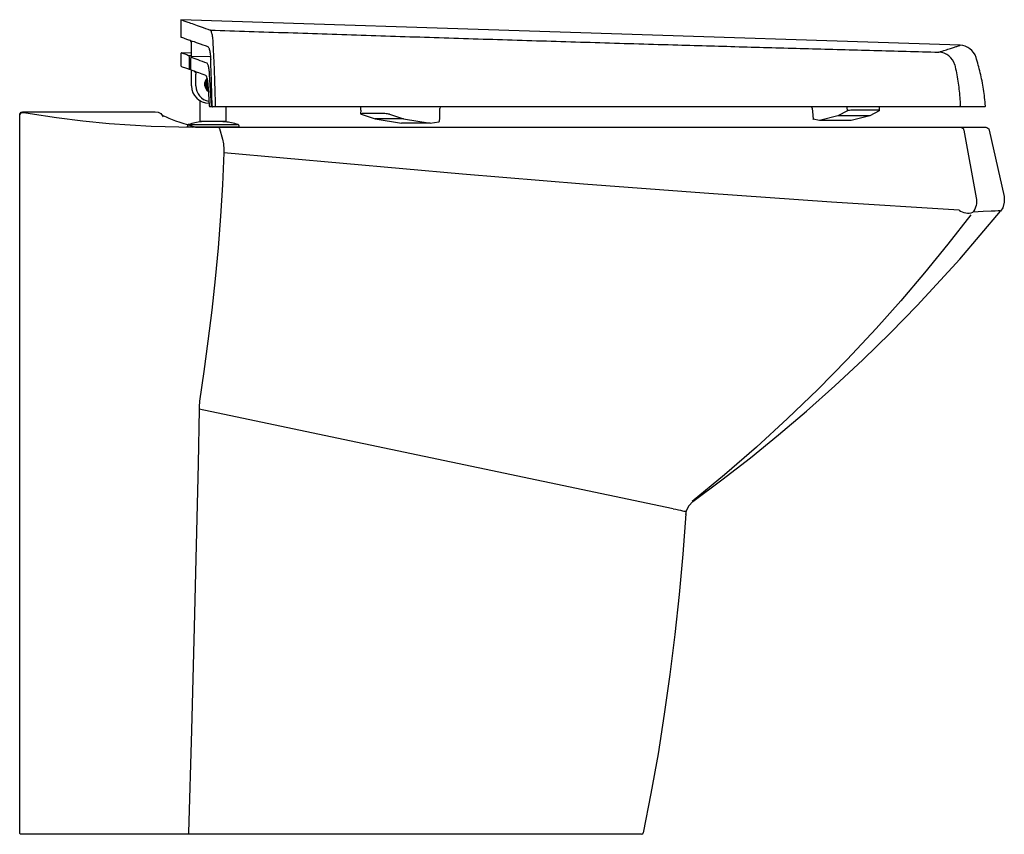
# Model space of a CAD drawing. Header units: millimetres. Extents: x 3573.517 to 3574.086, y 1775.443 to 1775.914.
import ezdxf

# ---------------------------------------------------------------- set-up
doc = ezdxf.new("R2010")
doc.units = ezdxf.units.MM
doc.layers.add('BLOCKS', color=3, linetype='Continuous')
doc.layers.add('SANINDUSA', color=3, linetype='Continuous')

msp = doc.modelspace()

# ---------------------------------------------------------------- linework, layer by layer
at = {"layer": 'BLOCKS', "linetype": 'Continuous'}
for p, q in [((3573.517325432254, 1775.444369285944), (3573.517325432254, 1775.858559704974)), ((3573.619018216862, 1775.851933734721), (3573.621426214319, 1775.851933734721)), ((3573.621426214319, 1775.851933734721), (3573.63254515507, 1775.851933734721)), ((3573.63254515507, 1775.851933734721), (3574.054423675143, 1775.851933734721)), ((3573.632723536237, 1775.851303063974), (3573.634632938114, 1775.845151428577)), ((3574.054423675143, 1775.851933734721), (3574.061126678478, 1775.851933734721)), ((3574.061126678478, 1775.851933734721), (3574.075723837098, 1775.851933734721)), ((3574.063038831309, 1775.850370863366), (3574.070147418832, 1775.81126411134)), ((3574.077675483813, 1775.850370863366), (3574.086265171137, 1775.812020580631)), ((3573.611509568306, 1775.443369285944), (3573.518325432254, 1775.443369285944)), ((3573.614448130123, 1775.443369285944), (3573.611509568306, 1775.443369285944)), ((3573.614665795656, 1775.443369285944), (3573.614448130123, 1775.443369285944)), ((3573.869664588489, 1775.443369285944), (3573.614667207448, 1775.443369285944)), ((3573.876803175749, 1775.443369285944), (3573.869664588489, 1775.443369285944))]:
    msp.add_line(p, q, dxfattribs=at)
at = {"layer": 'BLOCKS', "linetype": 'Continuous', "flags": 128}
for points in [[(3573.517325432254, 1775.858933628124), (3573.517438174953, 1775.859595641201), (3573.517763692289, 1775.860183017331), (3573.518265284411, 1775.86062953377), (3573.518886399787, 1775.860884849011), (3573.519325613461, 1775.860933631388)], [(3573.519325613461, 1775.860933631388), (3573.558332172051, 1775.86093358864), (3573.595708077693, 1775.860933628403)], [(3573.595708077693, 1775.860933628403), (3573.597362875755, 1775.860651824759), (3573.598831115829, 1775.859838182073), (3573.599947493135, 1775.85858431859), (3573.6002285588, 1775.858070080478)], [(3573.517325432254, 1775.858559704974), (3573.517372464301, 1775.858990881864), (3573.517511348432, 1775.859401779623), (3573.517735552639, 1775.859773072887), (3573.51803453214, 1775.860087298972), (3573.518394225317, 1775.860329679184), (3573.518797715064, 1775.860488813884), (3573.519226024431, 1775.860557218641), (3573.519659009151, 1775.86053167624)], [(3573.519659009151, 1775.86053167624), (3573.523443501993, 1775.85989950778), (3573.538619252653, 1775.857613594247), (3573.553851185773, 1775.855720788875), (3573.569125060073, 1775.854224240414), (3573.593241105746, 1775.852676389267), (3573.617400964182, 1775.852118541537)], [(3573.618878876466, 1775.85196715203), (3573.617340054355, 1775.852396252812), (3573.615023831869, 1775.853092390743), (3573.612460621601, 1775.853910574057), (3573.610040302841, 1775.854727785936), (3573.607657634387, 1775.855573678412), (3573.605586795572, 1775.856350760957), (3573.603772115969, 1775.857073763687), (3573.602220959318, 1775.857734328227), (3573.601167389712, 1775.858214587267), (3573.600349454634, 1775.858620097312), (3573.599792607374, 1775.85893091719), (3573.59952636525, 1775.859103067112), (3573.599527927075, 1775.859100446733)], [(3573.63254515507, 1775.851933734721), (3573.632570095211, 1775.851923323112), (3573.632594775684, 1775.851892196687), (3573.632618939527, 1775.851840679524), (3573.632642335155, 1775.851769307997), (3573.632664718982, 1775.8516788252), (3573.632685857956, 1775.851570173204), (3573.632705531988, 1775.85144448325), (3573.632723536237, 1775.851303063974)], [(3574.061126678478, 1775.851933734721), (3574.061455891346, 1775.851905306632), (3574.061775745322, 1775.851820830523), (3574.062077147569, 1775.851682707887), (3574.062351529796, 1775.851494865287), (3574.062591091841, 1775.851262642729), (3574.062789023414, 1775.850992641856), (3574.062939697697, 1775.850692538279), (3574.063038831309, 1775.850370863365)], [(3574.075723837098, 1775.851933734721), (3574.076385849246, 1775.851820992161), (3574.07697322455, 1775.851495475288), (3574.077419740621, 1775.850993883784), (3574.077675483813, 1775.850370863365)], [(3573.634632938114, 1775.845151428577), (3573.635121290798, 1775.842331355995), (3573.635314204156, 1775.839037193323), (3573.635279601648, 1775.837114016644)], [(3573.635279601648, 1775.837114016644), (3573.634484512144, 1775.818744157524), (3573.63338301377, 1775.800543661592), (3573.631976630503, 1775.782349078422), (3573.630307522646, 1775.764432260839), (3573.628331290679, 1775.746186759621), (3573.626145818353, 1775.728345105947), (3573.623764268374, 1775.7107457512), (3573.621260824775, 1775.693657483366)], [(3574.060273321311, 1775.804065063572), (3573.986581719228, 1775.808725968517), (3573.912914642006, 1775.813795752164), (3573.843119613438, 1775.819074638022), (3573.77334582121, 1775.824862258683), (3573.704346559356, 1775.83102412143), (3573.669828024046, 1775.834143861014), (3573.635279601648, 1775.837114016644)], [(3574.070147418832, 1775.81126411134), (3574.070330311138, 1775.81015909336), (3574.07039117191, 1775.809040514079), (3574.070329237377, 1775.807922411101), (3574.070145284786, 1775.806818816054), (3574.06984162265, 1775.8057435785), (3574.069422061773, 1775.804710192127), (3574.068891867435, 1775.803731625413), (3574.068257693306, 1775.802820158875)], [(3574.086265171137, 1775.81202058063), (3574.086438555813, 1775.808667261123), (3574.085492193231, 1775.805445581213), (3574.084247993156, 1775.803504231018)], [(3574.067007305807, 1775.801417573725), (3574.053882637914, 1775.784491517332), (3574.040405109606, 1775.767896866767), (3574.026554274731, 1775.751606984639), (3574.012366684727, 1775.735664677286), (3573.9956992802, 1775.717826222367), (3573.97861167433, 1775.700461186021), (3573.961123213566, 1775.683584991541), (3573.943135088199, 1775.667103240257), (3573.924761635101, 1775.651132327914), (3573.906018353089, 1775.635699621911)], [(3573.90636827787, 1775.635683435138), (3573.923185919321, 1775.648162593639), (3573.939732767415, 1775.661015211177), (3573.956016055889, 1775.674248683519), (3573.972011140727, 1775.687844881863), (3573.98853198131, 1775.70254584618), (3574.0047150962, 1775.717635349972), (3574.020568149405, 1775.733122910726), (3574.036064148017, 1775.748984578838), (3574.060660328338, 1775.775763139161), (3574.084247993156, 1775.803504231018)], [(3574.084247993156, 1775.803504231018), (3574.08386031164, 1775.803584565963), (3574.082820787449, 1775.803605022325), (3574.081132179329, 1775.803565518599), (3574.078793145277, 1775.803465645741), (3574.074216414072, 1775.803209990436), (3574.071408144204, 1775.803032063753), (3574.068257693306, 1775.802820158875)], [(3573.621260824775, 1775.693657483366), (3573.621066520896, 1775.690383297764), (3573.621069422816, 1775.689047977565)], [(3573.621069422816, 1775.689047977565), (3573.620413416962, 1775.657541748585), (3573.619708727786, 1775.626056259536), (3573.618958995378, 1775.594597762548), (3573.618167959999, 1775.563164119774), (3573.616569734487, 1775.503642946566), (3573.614868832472, 1775.444225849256)], [(3573.895066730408, 1775.631531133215), (3573.782284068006, 1775.65519842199), (3573.700718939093, 1775.672318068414), (3573.621069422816, 1775.689047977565)], [(3573.90636827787, 1775.635683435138), (3573.904019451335, 1775.633284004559), (3573.902597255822, 1775.630242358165), (3573.902258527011, 1775.628220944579)], [(3573.902275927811, 1775.628495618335), (3573.900604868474, 1775.605251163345), (3573.898533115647, 1775.582036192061), (3573.896058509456, 1775.558842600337), (3573.893182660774, 1775.535694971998), (3573.889924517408, 1775.512721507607), (3573.886271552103, 1775.489809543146), (3573.882222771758, 1775.466951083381), (3573.877783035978, 1775.444169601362)], [(3573.895066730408, 1775.631531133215), (3573.896599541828, 1775.631208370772), (3573.898024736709, 1775.630904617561), (3573.899303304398, 1775.63062818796), (3573.900400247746, 1775.630386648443), (3573.901285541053, 1775.630186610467), (3573.901934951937, 1775.6300335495), (3573.902330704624, 1775.629931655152), (3573.90246196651, 1775.629883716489)], [(3573.517481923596, 1775.443832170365), (3573.517397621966, 1775.443996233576), (3573.517325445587, 1775.444364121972), (3573.517325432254, 1775.444369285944)], [(3573.518325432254, 1775.443369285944), (3573.518320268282, 1775.443369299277), (3573.51780670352, 1775.443514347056), (3573.517481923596, 1775.443832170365)], [(3573.614868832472, 1775.444225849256), (3573.614860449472, 1775.444052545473), (3573.614845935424, 1775.443889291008), (3573.614825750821, 1775.443741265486), (3573.614800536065, 1775.443613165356), (3573.614771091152, 1775.443509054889), (3573.61473835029, 1775.443432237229), (3573.614703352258, 1775.443385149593), (3573.614667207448, 1775.443369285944)]]:
    msp.add_lwpolyline(points, dxfattribs=at)
at = {"layer": 'BLOCKS'}
msp.add_arc((3574.065490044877, 1775.811296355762), 0.008916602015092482, 234.1929582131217, 288.0828997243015, dxfattribs=at)
at = {"layer": 'BLOCKS', "linetype": 'Continuous'}
msp.add_arc((3573.876803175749, 1775.444369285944), 0.001000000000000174, 270, 348.481485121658, dxfattribs=at)
at = {"layer": 'SANINDUSA'}
for p, q in [((3573.610466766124, 1775.914121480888), (3573.610466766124, 1775.904108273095)), ((3574.060842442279, 1775.89933588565), (3573.610500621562, 1775.914132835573)), ((3573.614854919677, 1775.902585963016), (3573.614918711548, 1775.90256355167)), ((3573.614918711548, 1775.90256355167), (3573.615789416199, 1775.902257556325)), ((3573.615789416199, 1775.902257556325), (3573.616056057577, 1775.902163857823)), ((3573.616705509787, 1775.892862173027), (3573.616705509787, 1775.900577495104)), ((3573.616705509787, 1775.894884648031), (3573.611024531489, 1775.894975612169)), ((3573.610512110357, 1775.894473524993), (3573.610512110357, 1775.887472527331)), ((3573.615095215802, 1775.893488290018), (3573.616705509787, 1775.89346201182)), ((3573.615217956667, 1775.891486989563), (3573.615217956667, 1775.886452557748)), ((3573.61611704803, 1775.890874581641), (3573.61611704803, 1775.885907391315)), ((3573.616119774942, 1775.890874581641), (3573.61611704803, 1775.890874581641)), ((3573.616119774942, 1775.890874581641), (3573.616119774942, 1775.885907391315)), ((3573.615164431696, 1775.8854503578), (3573.616145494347, 1775.885434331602)), ((3573.616119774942, 1775.885907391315), (3573.61611704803, 1775.885907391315)), ((3573.617521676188, 1775.884592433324), (3573.6166594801, 1775.884907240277)), ((3573.616705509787, 1775.875847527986), (3573.616705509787, 1775.884890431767)), ((3573.619205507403, 1775.875847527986), (3573.619205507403, 1775.882648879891)), ((3573.628132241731, 1775.864347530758), (3573.627107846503, 1775.882480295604)), ((3573.626226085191, 1775.874995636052), (3573.626797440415, 1775.864347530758)), ((3573.621705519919, 1775.855347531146), (3573.621705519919, 1775.86738535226)), ((3573.628623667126, 1775.863847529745), (3573.627289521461, 1775.863847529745)), ((3573.630456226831, 1775.863847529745), (3573.628689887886, 1775.863847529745)), ((3573.636705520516, 1775.855347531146), (3573.636705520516, 1775.863847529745)), ((3573.714374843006, 1775.863847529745), (3573.714374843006, 1775.861776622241)), ((3573.714475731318, 1775.861762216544), (3573.714376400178, 1775.859679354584)), ((3573.760160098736, 1775.85742865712), (3573.760160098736, 1775.862847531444)), ((3573.975412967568, 1775.862939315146), (3573.975788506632, 1775.858864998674)), ((3573.995785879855, 1775.861465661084), (3573.990273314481, 1775.858643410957)), ((3573.995785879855, 1775.861465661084), (3573.995701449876, 1775.863667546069)), ((3574.013089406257, 1775.861877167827), (3573.998403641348, 1775.861867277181)), ((3574.014143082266, 1775.861478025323), (3574.008630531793, 1775.858655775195)), ((3574.014302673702, 1775.861637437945), (3574.014221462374, 1775.863755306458)), ((3573.626205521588, 1775.855347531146), (3573.626205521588, 1775.855308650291)), ((3573.714730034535, 1775.859462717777), (3573.722717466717, 1775.856806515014)), ((3573.728341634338, 1775.859839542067), (3573.715235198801, 1775.859839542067)), ((3573.739100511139, 1775.856806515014), (3573.722717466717, 1775.856806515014)), ((3573.722717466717, 1775.856806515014), (3573.738108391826, 1775.854279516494)), ((3573.731113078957, 1775.859462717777), (3573.739100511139, 1775.856806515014)), ((3573.739100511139, 1775.856806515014), (3573.754491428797, 1775.854279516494)), ((3573.754491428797, 1775.854279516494), (3573.759685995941, 1775.855166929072)), ((3573.760055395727, 1775.855280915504), (3573.760157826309, 1775.857428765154)), ((3573.975785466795, 1775.858854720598), (3573.975870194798, 1775.856644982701)), ((3573.979637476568, 1775.855796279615), (3573.976038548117, 1775.856575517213)), ((3573.990273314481, 1775.858643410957), (3573.979637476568, 1775.855796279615)), ((3573.997994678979, 1775.855808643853), (3573.979637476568, 1775.855796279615)), ((3574.008630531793, 1775.858655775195), (3573.990273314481, 1775.858643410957)), ((3573.997953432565, 1775.855798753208), (3573.997908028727, 1775.855808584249)), ((3573.997990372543, 1775.855808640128), (3573.997953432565, 1775.855798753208)), ((3574.008630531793, 1775.858655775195), (3573.997994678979, 1775.855808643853)), ((3573.614205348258, 1775.852448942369), (3573.614205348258, 1775.851933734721)), ((3573.643249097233, 1775.85364809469), (3573.643231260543, 1775.85364809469)), ((3573.644205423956, 1775.851933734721), (3573.644205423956, 1775.852448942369)), ((3573.644205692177, 1775.851933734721), (3573.644205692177, 1775.852448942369)), ((3573.754491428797, 1775.854279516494), (3573.738108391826, 1775.854279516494))]:
    msp.add_line(p, q, dxfattribs=at)
at = {"layer": 'SANINDUSA', "flags": 128}
msp.add_lwpolyline([(3573.627586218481, 1775.8926930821), (3573.627241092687, 1775.892698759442), (3573.616789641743, 1775.892870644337)], dxfattribs=at)
at = {"layer": 'SANINDUSA'}
for centre, radius, start, end in [((3573.614705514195, 1775.900518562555), 0.002000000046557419, 359.9997539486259, 70.30001365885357), ((3573.611012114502, 1775.894475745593), 0.0005000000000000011, 88.3723410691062, 180.2829720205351), ((3574.048141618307, 1775.885390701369), 0.009997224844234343, 15.23806825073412, 87.19919278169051), ((3574.060570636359, 1775.889339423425), 0.01000000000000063, 17.44862217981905, 88.4429235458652), ((3573.616784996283, 1775.89236990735), 0.0005007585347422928, 89.46846820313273, 179.8689048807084), ((3573.611012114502, 1775.887474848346), 0.0004999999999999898, 180.2987028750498, 249.8840793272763), ((3573.616666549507, 1775.885403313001), 0.0004961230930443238, 179.5936545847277, 269.1835475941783), ((3573.629205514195, 1775.876847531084), 0.005000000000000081, 137.2551716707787, 234.5700533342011), ((3573.629205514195, 1775.876847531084), 0.004544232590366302, 141.7234995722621, 229.9009455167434), ((3573.629205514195, 1775.876847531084), 0.004014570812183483, 148.3295993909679, 222.3387238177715), ((3573.629205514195, 1775.876847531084), 0.003916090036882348, 150.9646681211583, 220.2261597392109), ((3573.629205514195, 1775.876847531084), 0.003599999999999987, 158.9437528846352, 212.99396060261), ((3573.629205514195, 1775.876847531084), 0.003499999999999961, 161.3338660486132, 209.6770209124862), ((3573.626705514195, 1775.875847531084), 0.01, 180, 270), ((3573.628205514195, 1775.875847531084), 0.009000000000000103, 180, 259.8124673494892), ((3573.627293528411, 1775.864343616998), 0.0004961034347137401, 179.5479888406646, 269.5372258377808), ((3573.628627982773, 1775.864343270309), 0.0004957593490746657, 179.5076063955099, 269.5012267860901), ((3573.627196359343, 1775.863971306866), 0.00143266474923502, 355.0436700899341, 359.8152351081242), ((3573.761160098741, 1775.862847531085), 0.001000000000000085, 90, 180), ((3573.974417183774, 1775.862847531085), 0.001000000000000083, 4.556040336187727, 90), ((3574.060512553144, 1775.864343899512), 0.0004963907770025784, 270.5271503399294, 3.544849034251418), ((3574.075062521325, 1775.864347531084), 0.0005000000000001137, 270, 5.821671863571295)]:
    msp.add_arc(centre, radius, start, end, dxfattribs=at)
for centre, major_axis, ratio, start_param, end_param in [((3573.997621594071, 1775.861466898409), (0.001995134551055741, 0.0001635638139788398), 0.1831696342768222, 1.153052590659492, 2.723848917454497), ((3574.012307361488, 1775.86147678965), (0.001995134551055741, 0.0001635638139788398), 0.1831696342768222, 5.865441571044, 7.436237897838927), ((3573.716368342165, 1775.859462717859), (0.00199170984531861, -0.0002195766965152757), 0.1537566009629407, 2.192848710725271, 3.763645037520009), ((3573.729474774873, 1775.859462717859), (0.00199170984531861, -0.0002195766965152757), 0.1537566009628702, 0.6220523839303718, 2.19284871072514), ((3573.758047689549, 1775.855166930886), (0.002007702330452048, 0.000115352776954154), 0.0803177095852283, 5.662232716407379, 6.274717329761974), ((3573.977833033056, 1775.856566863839), (0.002004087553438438, -6.915734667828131e-05), 0.07972550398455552, 2.943114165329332, 3.557184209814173), ((3573.977874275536, 1775.856576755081), (0.002004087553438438, -6.915734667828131e-05), 0.07972550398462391, 3.147408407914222, 3.557184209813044)]:
    msp.add_ellipse(centre, major_axis=major_axis, ratio=ratio, start_param=start_param, end_param=end_param, dxfattribs=at)
for points, knots in [([(3573.610501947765, 1775.914121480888), (3573.610566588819, 1775.914098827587), (3573.610701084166, 1775.914051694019), (3573.612091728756, 1775.913564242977), (3573.614410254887, 1775.912751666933), (3573.61776068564, 1775.911577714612), (3573.622007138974, 1775.910090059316), (3573.625655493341, 1775.908812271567), (3573.62747918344, 1775.908173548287)], [0, 0, 0, 0, 0.1543618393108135, 0.3211728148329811, 0.4908339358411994, 0.6605858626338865, 0.8303382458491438, 0.9999999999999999, 0.9999999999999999, 0.9999999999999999, 0.9999999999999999]), ([(3573.62747918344, 1775.908173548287), (3573.642499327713, 1775.907658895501), (3573.672540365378, 1775.906629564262), (3573.717585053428, 1775.905134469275), (3573.762633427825, 1775.903676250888), (3573.807675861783, 1775.902260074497), (3573.852703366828, 1775.90088519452), (3573.895306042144, 1775.899623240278), (3573.935484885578, 1775.898466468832), (3573.973250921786, 1775.897407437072), (3574.010975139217, 1775.896374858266), (3574.036078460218, 1775.895708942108), (3574.048630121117, 1775.895375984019)], [0, 0, 0, 0, 0.1066179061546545, 0.2132411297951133, 0.3198590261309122, 0.4266698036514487, 0.5334859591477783, 0.6402967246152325, 0.7301968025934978, 0.8200968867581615, 0.910048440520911, 1, 1, 1, 1]), ([(3573.629188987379, 1775.900738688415), (3573.629111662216, 1775.901799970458), (3573.628957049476, 1775.903922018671), (3573.628491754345, 1775.906357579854), (3573.627976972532, 1775.907809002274), (3573.627624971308, 1775.90806678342), (3573.62747918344, 1775.908173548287)], [0, 0, 0, 0, 0.2683870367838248, 0.5366436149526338, 0.8080923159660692, 0.9999999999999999, 0.9999999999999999, 0.9999999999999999, 0.9999999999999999]), ([(3573.610524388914, 1775.904108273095), (3573.610534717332, 1775.904104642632), (3573.610558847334, 1775.90409616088), (3573.611338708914, 1775.903821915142), (3573.612692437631, 1775.903346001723), (3573.614134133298, 1775.902839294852), (3573.614854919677, 1775.902585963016)], [0, 0, 0, 0, 0.1996387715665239, 0.4664105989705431, 0.7332280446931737, 0.9999999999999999, 0.9999999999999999, 0.9999999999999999, 0.9999999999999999]), ([(3573.616056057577, 1775.902163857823), (3573.617410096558, 1775.901688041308), (3573.620120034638, 1775.900735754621), (3573.624075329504, 1775.899346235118), (3573.626054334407, 1775.898650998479)], [0, 0, 0, 0, 0.4996567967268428, 1, 1, 1, 1]), ([(3573.630555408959, 1775.864405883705), (3573.630404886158, 1775.869925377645), (3573.630115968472, 1775.880519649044), (3573.62960214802, 1775.892592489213), (3573.629270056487, 1775.899140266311), (3573.629188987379, 1775.900738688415)], [0, 0, 0, 0, 0.4511897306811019, 0.8660262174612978, 1, 1, 1, 1]), ([(3573.611024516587, 1775.89497407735), (3573.6111114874, 1775.894942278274), (3573.611286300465, 1775.894878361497), (3573.612642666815, 1775.894382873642), (3573.614277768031, 1775.893786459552), (3573.615095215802, 1775.893488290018)], [0, 0, 0, 0, 0.3311493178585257, 0.6656167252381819, 1, 1, 1, 1]), ([(3573.626054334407, 1775.898650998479), (3573.626254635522, 1775.898467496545), (3573.626655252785, 1775.898100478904), (3573.627181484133, 1775.896145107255), (3573.627550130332, 1775.893640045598), (3573.627662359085, 1775.891720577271), (3573.627710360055, 1775.890899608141)], [0, 0, 0, 0, 0.2672535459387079, 0.5345271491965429, 0.8009142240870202, 1, 1, 1, 1]), ([(3574.048630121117, 1775.895375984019), (3574.049889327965, 1775.895775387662), (3574.052407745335, 1775.896574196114), (3574.055369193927, 1775.897528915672), (3574.057735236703, 1775.898296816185), (3574.059456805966, 1775.898860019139), (3574.060496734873, 1775.899201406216), (3574.060948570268, 1775.899350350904), (3574.060859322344, 1775.899320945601), (3574.060841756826, 1775.899315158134)], [0, 0, 0, 0, 0.1606326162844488, 0.3212657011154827, 0.482380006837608, 0.6434945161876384, 0.8022909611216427, 0.9610874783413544, 1, 1, 1, 1]), ([(3573.615095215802, 1775.893488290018), (3573.615110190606, 1775.893458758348), (3573.615140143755, 1775.893399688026), (3573.615178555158, 1775.893033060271), (3573.615206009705, 1775.892507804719), (3573.615218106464, 1775.891958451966), (3573.615217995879, 1775.89161040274), (3573.615217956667, 1775.891486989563)], [0, 0, 0, 0, 0.2200545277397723, 0.4401610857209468, 0.6601452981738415, 0.8794924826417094, 0.9999999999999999, 0.9999999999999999, 0.9999999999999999, 0.9999999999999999]), ([(3573.616784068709, 1775.892865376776), (3573.616768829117, 1775.892867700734), (3573.616689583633, 1775.892879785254), (3573.616556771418, 1775.892831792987), (3573.616421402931, 1775.892742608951), (3573.616331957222, 1775.892635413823), (3573.616271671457, 1775.892520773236), (3573.616217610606, 1775.8923549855), (3573.616172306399, 1775.892091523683), (3573.616132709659, 1775.89161696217), (3573.616115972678, 1775.89115450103), (3573.616118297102, 1775.890892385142), (3573.616118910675, 1775.890823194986)], [0, 0, 0, 0, 0.01654338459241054, 0.08602517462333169, 0.1435434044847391, 0.1970776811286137, 0.2532262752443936, 0.331568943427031, 0.5173570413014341, 0.7307569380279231, 0.9289285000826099, 1, 1, 1, 1]), ([(3573.616284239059, 1775.892371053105), (3573.616270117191, 1775.892365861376), (3573.616238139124, 1775.892354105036), (3573.616191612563, 1775.892163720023), (3573.616151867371, 1775.891825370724), (3573.616124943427, 1775.891377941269), (3573.616121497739, 1775.891042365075), (3573.616119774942, 1775.890874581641)], [0, 0, 0, 0, 0.1656849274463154, 0.3751829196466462, 0.5836784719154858, 0.791845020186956, 1, 1, 1, 1]), ([(3573.62561100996, 1775.888980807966), (3573.623784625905, 1775.889643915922), (3573.62012964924, 1775.890970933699), (3573.617566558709, 1775.891904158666), (3573.616284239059, 1775.892371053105)], [0, 0, 0, 0, 0.4996978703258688, 1, 1, 1, 1]), ([(3573.628595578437, 1775.864287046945), (3573.628434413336, 1775.87034111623), (3573.628196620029, 1775.879273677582), (3573.627828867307, 1775.888066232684), (3573.627710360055, 1775.890899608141)], [0, 0, 0, 0, 0.6777528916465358, 1, 1, 1, 1]), ([(3574.075576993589, 1775.864195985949), (3574.075234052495, 1775.867453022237), (3574.074552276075, 1775.87392810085), (3574.072721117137, 1775.883342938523), (3574.070956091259, 1775.889391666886), (3574.070097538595, 1775.892333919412)], [0, 0, 0, 0, 0.3420178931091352, 0.6799410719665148, 1, 1, 1, 1]), ([(3573.615163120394, 1775.88545381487), (3573.61432621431, 1775.885759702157), (3573.612652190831, 1775.886371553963), (3573.611403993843, 1775.88682845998), (3573.610877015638, 1775.886994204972), (3573.610840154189, 1775.887005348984), (3573.610840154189, 1775.887005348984)], [0, 0, 0, 0, 0.3314170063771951, 0.6629176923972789, 0.9943344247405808, 1, 1, 1, 1]), ([(3573.615217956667, 1775.886452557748), (3573.615216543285, 1775.886340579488), (3573.615213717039, 1775.886116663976), (3573.615203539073, 1775.885818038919), (3573.615190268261, 1775.885592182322), (3573.615176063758, 1775.885466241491), (3573.615167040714, 1775.885457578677), (3573.615163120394, 1775.88545381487)], [0, 0, 0, 0, 0.2095807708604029, 0.4190847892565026, 0.6286149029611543, 0.8386410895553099, 1, 1, 1, 1]), ([(3573.61611743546, 1775.885907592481), (3573.616117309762, 1775.885900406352), (3573.616115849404, 1775.885816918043), (3573.616122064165, 1775.885650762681), (3573.616138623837, 1775.885449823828), (3573.616161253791, 1775.88531340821), (3573.616217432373, 1775.885170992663), (3573.616299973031, 1775.885060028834), (3573.616382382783, 1775.884982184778), (3573.616441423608, 1775.884963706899), (3573.616449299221, 1775.884961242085)], [0, 0, 0, 0, 0.01823195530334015, 0.2118185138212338, 0.4141583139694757, 0.6210120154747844, 0.7254093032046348, 0.8439319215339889, 0.9791816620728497, 1, 1, 1, 1]), ([(3573.616119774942, 1775.885907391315), (3573.616119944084, 1775.885877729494), (3573.616120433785, 1775.885791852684), (3573.616125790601, 1775.885655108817), (3573.616137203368, 1775.88552284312), (3573.61615266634, 1775.885430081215), (3573.616164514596, 1775.885414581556), (3573.616170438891, 1775.885406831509)], [0, 0, 0, 0, 0.1160443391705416, 0.3359711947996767, 0.5570230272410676, 0.7785052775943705, 1, 1, 1, 1]), ([(3573.624949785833, 1775.88188494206), (3573.623560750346, 1775.882390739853), (3573.620731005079, 1775.883421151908), (3573.618604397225, 1775.884197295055), (3573.617521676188, 1775.884592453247)], [0, 0, 0, 0, 0.4908694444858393, 1, 1, 1, 1]), ([(3573.618257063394, 1775.884324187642), (3573.618325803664, 1775.884287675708), (3573.618551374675, 1775.884167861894), (3573.618712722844, 1775.883952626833), (3573.618824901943, 1775.883802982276)], [0, 0, 0, 0, 0.3047389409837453, 1, 1, 1, 1]), ([(3573.618824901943, 1775.883802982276), (3573.618842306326, 1775.883784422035), (3573.619015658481, 1775.883599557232), (3573.619173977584, 1775.883189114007), (3573.619175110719, 1775.882803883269), (3573.61917557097, 1775.882647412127)], [0, 0, 0, 0, 0.06215403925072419, 0.6190703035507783, 0.9999999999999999, 0.9999999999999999, 0.9999999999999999, 0.9999999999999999]), ([(3573.627107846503, 1775.882480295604), (3573.627073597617, 1775.882965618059), (3573.626968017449, 1775.884461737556), (3573.62666097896, 1775.88660453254), (3573.626170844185, 1775.88845695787), (3573.625797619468, 1775.888806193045), (3573.62561100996, 1775.888980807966)], [0, 0, 0, 0, 0.1375691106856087, 0.4240888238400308, 0.7120488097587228, 1, 1, 1, 1]), ([(3574.057787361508, 1775.888018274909), (3574.058128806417, 1775.886461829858), (3574.059137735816, 1775.881862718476), (3574.060367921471, 1775.87398395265), (3574.060793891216, 1775.867588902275), (3574.06100799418, 1775.864374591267)], [0, 0, 0, 0, 0.2028234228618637, 0.5993192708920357, 1, 1, 1, 1]), ([(3573.624949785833, 1775.88188494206), (3573.624965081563, 1775.881866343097), (3573.624983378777, 1775.881837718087), (3573.62506031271, 1775.881733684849), (3573.625253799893, 1775.881264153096), (3573.625413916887, 1775.880839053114), (3573.625487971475, 1775.880507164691), (3573.625488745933, 1775.880503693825)], [0, 0, 0, 0, 0.0526168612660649, 0.3578628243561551, 0.6587252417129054, 0.9964309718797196, 1, 1, 1, 1]), ([(3573.625488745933, 1775.880503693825), (3573.625551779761, 1775.880218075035), (3573.625813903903, 1775.879334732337), (3573.62607045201, 1775.87729189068), (3573.626185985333, 1775.875587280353), (3573.626226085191, 1775.874995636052)], [0, 0, 0, 0, 0.2387577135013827, 0.7357843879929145, 0.9999999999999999, 0.9999999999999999, 0.9999999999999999, 0.9999999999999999]), ([(3573.628595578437, 1775.864287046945), (3573.628597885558, 1775.864232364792), (3573.628602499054, 1775.864123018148), (3573.628621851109, 1775.863985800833), (3573.628648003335, 1775.863888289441), (3573.628672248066, 1775.863850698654), (3573.628686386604, 1775.863848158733), (3573.628689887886, 1775.863847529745)], [0, 0, 0, 0, 0.229029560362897, 0.457985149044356, 0.6888136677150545, 0.922937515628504, 1, 1, 1, 1]), ([(3573.630456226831, 1775.863847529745), (3573.630467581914, 1775.863853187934), (3573.630490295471, 1775.863864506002), (3573.630520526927, 1775.863952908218), (3573.63054310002, 1775.864082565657), (3573.630556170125, 1775.864241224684), (3573.630555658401, 1775.864351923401), (3573.630555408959, 1775.864405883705)], [0, 0, 0, 0, 0.2040907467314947, 0.4082424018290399, 0.6108384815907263, 0.8103024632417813, 1, 1, 1, 1]), ([(3574.052630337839, 1775.863847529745), (3574.041189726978, 1775.863847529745), (3574.01830851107, 1775.863847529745), (3573.983912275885, 1775.863847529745), (3573.949465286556, 1775.863847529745), (3573.910741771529, 1775.863847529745), (3573.86773204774, 1775.863847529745), (3573.820425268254, 1775.863847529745), (3573.773030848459, 1775.863847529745), (3573.725558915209, 1775.863847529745), (3573.678021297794, 1775.863847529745), (3573.646310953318, 1775.863847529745), (3573.630456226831, 1775.863847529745)], [0, 0, 0, 0, 0.08184898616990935, 0.1636979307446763, 0.2455861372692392, 0.3274743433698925, 0.4394464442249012, 0.5514248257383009, 0.663396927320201, 0.7755958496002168, 0.8878010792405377, 1, 1, 1, 1]), ([(3574.060517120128, 1775.863847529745), (3574.060342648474, 1775.863847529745), (3574.059905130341, 1775.863847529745), (3574.058293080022, 1775.863847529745), (3574.055748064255, 1775.863847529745), (3574.053669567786, 1775.863847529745), (3574.052630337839, 1775.863847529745)], [0, 0, 0, 0, 0.1809975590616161, 0.4538829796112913, 0.726946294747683, 1, 1, 1, 1]), ([(3574.075007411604, 1775.863847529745), (3574.074972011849, 1775.863847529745), (3574.074894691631, 1775.863847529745), (3574.073756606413, 1775.863847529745), (3574.071795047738, 1775.863847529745), (3574.068927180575, 1775.863847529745), (3574.065266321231, 1775.863847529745), (3574.062100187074, 1775.863847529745), (3574.060517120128, 1775.863847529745)], [0, 0, 0, 0, 0.1431242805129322, 0.312612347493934, 0.4841164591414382, 0.6556205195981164, 0.8278102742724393, 1, 1, 1, 1]), ([(3573.62238398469, 1775.855160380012), (3573.621127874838, 1775.854968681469), (3573.618613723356, 1775.854584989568), (3573.616164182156, 1775.853927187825), (3573.614938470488, 1775.853598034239)], [0, 0, 0, 0, 0.499615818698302, 1, 1, 1, 1]), ([(3573.636705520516, 1775.855347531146), (3573.636592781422, 1775.855347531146), (3573.63636730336, 1775.855347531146), (3573.634632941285, 1775.855347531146), (3573.632153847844, 1775.855347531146), (3573.629205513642, 1775.855347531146), (3573.626257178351, 1775.855347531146), (3573.623778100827, 1775.855347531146), (3573.622043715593, 1775.855347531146), (3573.621818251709, 1775.855347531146), (3573.621705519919, 1775.855347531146)], [0, 0, 0, 0, 0.1250000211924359, 0.2499999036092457, 0.3750000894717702, 0.5000001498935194, 0.6250002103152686, 0.7499998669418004, 0.8750001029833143, 0.9999999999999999, 0.9999999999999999, 0.9999999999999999, 0.9999999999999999]), ([(3573.625697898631, 1775.85530222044), (3573.62537466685, 1775.855297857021), (3573.624602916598, 1775.855287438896), (3573.623633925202, 1775.855268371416), (3573.623278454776, 1775.85525362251), (3573.62238398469, 1775.855160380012)], [0, 0, 0, 0, 0.2526831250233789, 0.6033078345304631, 1, 1, 1, 1]), ([(3573.637226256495, 1775.854978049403), (3573.637020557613, 1775.855014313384), (3573.6366444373, 1775.855080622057), (3573.635595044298, 1775.85516603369), (3573.634503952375, 1775.855231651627), (3573.633245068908, 1775.855288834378), (3573.631923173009, 1775.855338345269), (3573.63052128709, 1775.85534766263), (3573.628957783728, 1775.855335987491), (3573.62733639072, 1775.855321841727), (3573.62618215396, 1775.855309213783), (3573.625772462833, 1775.855303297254), (3573.625697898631, 1775.85530222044)], [0, 0, 0, 0, 0.1446468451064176, 0.2644866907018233, 0.3643353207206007, 0.4472559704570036, 0.5680838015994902, 0.6489018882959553, 0.7517887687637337, 0.8929142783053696, 0.9805102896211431, 0.9999999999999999, 0.9999999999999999, 0.9999999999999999, 0.9999999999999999]), ([(3573.643472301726, 1775.853598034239), (3573.642246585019, 1775.853927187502), (3573.639797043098, 1775.854584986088), (3573.637282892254, 1775.854968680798), (3573.637226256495, 1775.854978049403)], [0, 0, 0, 0, 0.500386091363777, 0.9999999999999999, 0.9999999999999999, 0.9999999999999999, 0.9999999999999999]), ([(3573.615112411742, 1775.853648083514), (3573.614986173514, 1775.853598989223), (3573.614733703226, 1775.853500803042), (3573.61444155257, 1775.853210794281), (3573.614242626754, 1775.852850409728), (3573.614217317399, 1775.852580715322), (3573.614204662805, 1775.852445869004)], [0, 0, 0, 0, 0.250010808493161, 0.5000093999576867, 0.750006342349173, 0.9999999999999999, 0.9999999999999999, 0.9999999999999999, 0.9999999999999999]), ([(3573.619873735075, 1775.851933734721), (3573.61913683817, 1775.851933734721), (3573.617669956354, 1775.851933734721), (3573.616006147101, 1775.851933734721), (3573.614846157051, 1775.851933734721), (3573.614242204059, 1775.851933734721), (3573.614267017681, 1775.851933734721), (3573.614276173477, 1775.851933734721)], [0, 0, 0, 0, 0.2190107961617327, 0.4359673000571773, 0.6529240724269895, 0.8719349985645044, 1, 1, 1, 1]), ([(3573.615179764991, 1775.85364809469), (3573.615171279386, 1775.853648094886), (3573.615148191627, 1775.853648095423), (3573.615715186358, 1775.853648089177), (3573.61680487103, 1775.853648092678), (3573.618368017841, 1775.853648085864), (3573.619746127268, 1775.853648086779), (3573.62043842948, 1775.853648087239)], [0, 0, 0, 0, 0.1273724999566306, 0.3465570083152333, 0.5636862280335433, 0.7808149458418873, 1, 1, 1, 1]), ([(3573.644134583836, 1775.851933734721), (3573.64415121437, 1775.851933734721), (3573.644207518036, 1775.851933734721), (3573.643696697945, 1775.851933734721), (3573.642638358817, 1775.851933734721), (3573.641024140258, 1775.851933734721), (3573.638962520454, 1775.851933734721), (3573.636530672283, 1775.851933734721), (3573.633819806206, 1775.851933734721), (3573.630922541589, 1775.851933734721), (3573.627957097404, 1775.851933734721), (3573.625056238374, 1775.851933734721), (3573.622288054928, 1775.851933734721), (3573.620681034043, 1775.851933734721), (3573.619873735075, 1775.851933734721)], [0, 0, 0, 0, 0.03655762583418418, 0.1237680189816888, 0.2109783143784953, 0.2990142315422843, 0.3870504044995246, 0.4742607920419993, 0.5614708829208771, 0.6495070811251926, 0.7375434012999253, 0.8247536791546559, 0.9119636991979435, 1, 1, 1, 1]), ([(3573.62043842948, 1775.853648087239), (3573.621196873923, 1775.853648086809), (3573.622706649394, 1775.853648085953), (3573.625307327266, 1775.853648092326), (3573.628032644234, 1775.853648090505), (3573.63081863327, 1775.853648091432), (3573.633540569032, 1775.853648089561), (3573.636087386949, 1775.853648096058), (3573.638372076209, 1775.853648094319), (3573.640308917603, 1775.853648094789), (3573.641825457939, 1775.853648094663), (3573.642819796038, 1775.853648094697), (3573.643299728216, 1775.853648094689), (3573.643246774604, 1775.853648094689), (3573.643231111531, 1775.85364809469)], [0, 0, 0, 0, 0.08802973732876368, 0.1752338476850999, 0.2624377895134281, 0.3504674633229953, 0.4384971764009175, 0.5257009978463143, 0.6129050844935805, 0.7009343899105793, 0.7889640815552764, 0.8761679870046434, 0.963371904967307, 1, 1, 1, 1]), ([(3573.644205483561, 1775.852445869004), (3573.644192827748, 1775.852580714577), (3573.644167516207, 1775.852850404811), (3573.64396861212, 1775.853210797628), (3573.643676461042, 1775.853500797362), (3573.643423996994, 1775.853598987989), (3573.643297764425, 1775.853648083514)], [0, 0, 0, 0, 0.249998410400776, 0.4999951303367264, 0.7499964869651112, 1, 1, 1, 1]), ([(3573.644206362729, 1775.852445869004), (3573.644193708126, 1775.852580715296), (3573.644168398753, 1775.852850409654), (3573.643969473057, 1775.85321079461), (3573.643677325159, 1775.853500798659), (3573.643424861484, 1775.853598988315), (3573.643298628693, 1775.853648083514)], [0, 0, 0, 0, 0.2499957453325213, 0.4999947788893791, 0.749995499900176, 1, 1, 1, 1])]:
    msp.add_open_spline(points, degree=3, knots=knots, dxfattribs=at)

doc.saveas('drawing.dxf')
